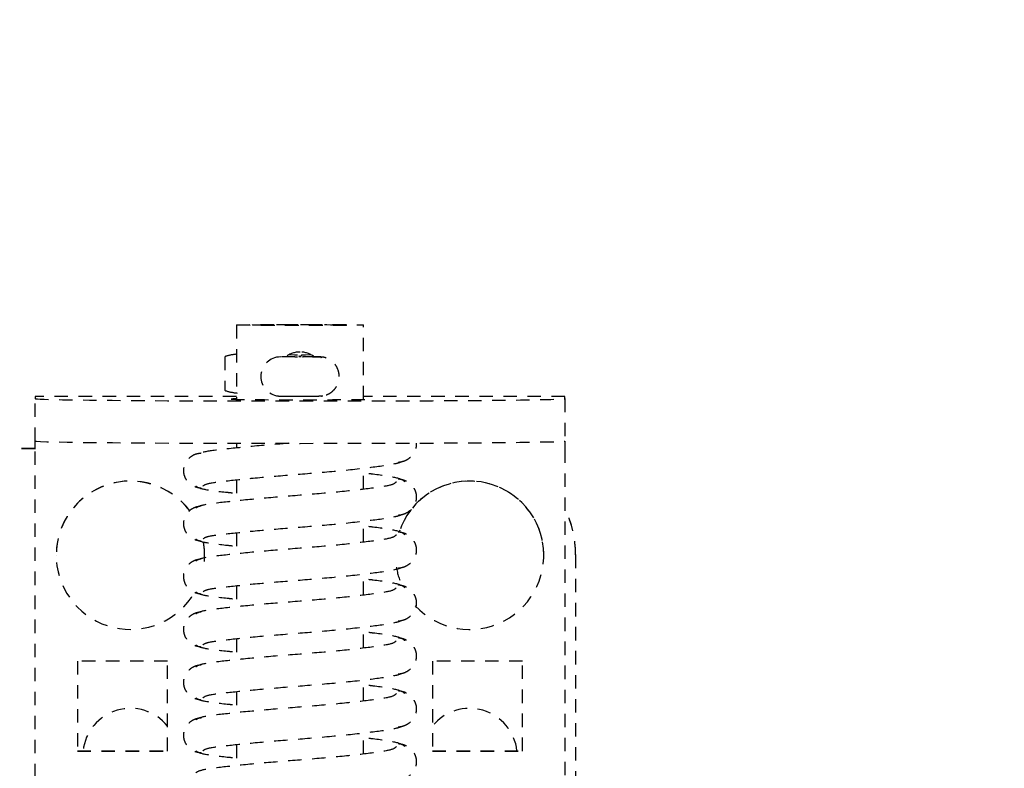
# Model space of a CAD drawing. Header units: centimetres. Extents: x 47725 to 65780, y 1899 to 12037.
# Tile 26 of 156: x 49621.58 to 49630.87, y 4897.35 to 4904.42. Entities that reach past the tile are written whole.
import ezdxf

# ---------------------------------------------------------------- set-up
doc = ezdxf.new("R2010")
doc.units = ezdxf.units.CM
doc.header["$LTSCALE"] = 0.02
doc.linetypes.add('DASHED2', pattern=[9.525, 6.35, -3.175])
doc.layers.add('CKDRZWI_', color=7, linetype='Continuous')
doc.layers.add('CKWYMIAR', color=3, linetype='Continuous')
doc.styles.get("Standard").update_dxf_attribs({"font": 'ic-simplex.shx', "width": 0.8})
doc.dimstyles.new('Kopia2 CADKON cm', dxfattribs={"dimscale": 5, "dimtxt": 3, "dimasz": 2.5, "dimexe": 1.8, "dimexo": 5, "dimgap": 0.6, "dimtad": 1, "dimrnd": 0.5, "dimtxsty": 'Standard', "dimblk1": 'OBLIQUE', "dimblk2": 'OBLIQUE', "dimsah": 1, "dimcen": 2.5, "dimadec": 1, "dimazin": 2, "dimtfac": 1, "dimtix": 1, "dimtmove": 2, "dimatfit": 3, "dimldrblk": 'OPEN30', "dimfxl": 2, "dimfxlon": 1, "dimtfill": 1, "dimtolj": 1, "dimarcsym": 0})

# ---------------------------------------------------------------- blocks, each defined once
blk = doc.blocks.new('A$7E8814B27261F1')
at = {"color": 7, "linetype": 'DASHED2', "ltscale": 10}
for p, q in [((3917.642, 4387), (3917.642, 4424.5)), ((3917.677, 4387), (3917.677, 4424.5)), ((3827.611, 4387), (3917.607, 4387)), ((3917.607, 4387), (3918.389, 4387)), ((3918.389, 4387), (3922.389, 4387)), ((3922.598, 4387), (3922.389, 4387)), ((3922.598, 4368), (3922.598, 4387)), ((3907.608, 4385), (3907.601, 4385)), ((3889.108, 4383), (3889.108, 4374.5)), ((3897.608, 4383), (3889.108, 4383)), ((3889.143, 4383), (3889.143, 4374.5)), ((3897.608, 4374.5), (3897.608, 4383)), ((3889.108, 4374.5), (3897.608, 4374.5)), ((3907.601, 4371), (3907.608, 4371)), ((3926.335, 4369.089), (3923.186, 4369.089)), ((3889.725, 4368), (3887.728, 4368)), ((3894.725, 4368), (3892.728, 4368)), ((3899.725, 4368), (3897.728, 4368)), ((3904.725, 4368), (3902.728, 4368)), ((3909.724, 4368), (3907.728, 4368)), ((3914.724, 4368), (3912.727, 4368)), ((3918.177, 4368), (3917.727, 4368)), ((3929.345, 4368), (3922.323, 4368)), ((3926.327, 4363.801), (3926.321, 4364.018)), ((3926.347, 4362.492), (3926.327, 4363.801)), ((3926.509, 4362.488), (3926.517, 4363.016)), ((3926.327, 4360.199), (3926.347, 4361.508)), ((3926.517, 4360.966), (3926.509, 4361.512)), ((3888.842, 4356), (3890.839, 4356)), ((3893.842, 4356), (3895.839, 4356)), ((3898.842, 4356), (3900.838, 4356)), ((3903.842, 4356), (3905.838, 4356)), ((3908.842, 4356), (3910.838, 4356)), ((3913.841, 4356), (3915.838, 4356)), ((3922.323, 4356), (3929.345, 4356)), ((3922.598, 4337), (3922.598, 4356)), ((3889.108, 4349.5), (3889.108, 4341)), ((3897.608, 4349.5), (3889.108, 4349.5)), ((3889.143, 4349.5), (3889.143, 4341)), ((3897.608, 4341), (3897.608, 4349.5)), ((3889.108, 4341), (3897.608, 4341)), ((3907.601, 4339), (3907.608, 4339)), ((3917.607, 4337), (3827.611, 4337)), ((3918.389, 4337), (3917.607, 4337)), ((3922.389, 4337), (3918.389, 4337)), ((3922.389, 4337), (3922.598, 4337)), ((3907.643, 4336), (3837.645, 4336)), ((3907.677, 4336), (3907.643, 4336))]:
    blk.add_line(p, q, dxfattribs=at)
for centre, radius, start, end in [((3924.483, 4363.85), 1.85, 6.38857, 173.74333), ((3924.544, 4362), 2.25, 0, 36.79915), ((3928.889, 4362.438), 2.543, 178.77972, 184.24546), ((3926.32, 4362.223), 0.178, 269.94452, 309.34441), ((3924.544, 4362), 2.25, 323.42939, 0), ((3920.151, 4360.236), 6.176, 357.06175, 359.65224)]:
    blk.add_arc(centre, radius, start, end, dxfattribs=at)
for centre, major_axis, ratio, start_param, end_param in [((3918.389, 4362), (0, -25), 0.008727, 3.141593, 6.283185), ((3922.389, 4362), (0, 25), 0.008727, 0, 3.141593), ((3907.601, 4378), (0, -7), 0.999962, 0.643673, 5.758972), ((3907.608, 4378), (0, -7), 0.999962, 0.64291, 3.141593), ((3888.643, 4378), (0, 4.5), 0.999962, 3.821266, 6.171844), ((3907.601, 4378), (0, -7), 0.999962, 6.200062, 6.283185), ((3907.601, 4378), (0, -7), 0.999962, 0, 0.192416), ((3907.608, 4378), (0, -7), 0.999962, 0, 0.191235), ((3924.754, 4367.487), (0.024, 3.204), 0.577306, 1.080195, 1.440017), ((3924.765, 4368.248), (-1.85, 0.028), 0.865992, 5.747922, 5.805673), ((3924.765, 4368.248), (1.85, -0.028), 0.865992, 0.512416, 0.570167), ((3924.754, 4367.487), (0.024, 3.204), 0.577306, 4.851893, 5.211716), ((3922.345, 4362), (0, 6.5), 0.008727, 0, 3.536384), ((3922.345, 4362), (0, 6.5), 0.008727, 5.888394, 6.283185), ((3926.498, 4364.21), (0, -1.961), 0.008727, 0, 0.523599), ((3926.329, 4362.491), (-0.18, 0.003), 0.865992, 3.141591, 3.294186), ((3926.329, 4361.509), (-0.18, -0.003), 0.865992, 2.988999, 3.141595), ((3907.601, 4346), (0, 7), 0.999962, 0.749505, 5.965135), ((3907.601, 4346), (0, 7), 0.999962, 0.159882, 0.437678), ((3907.608, 4346), (0, 7), 0.999962, 3.141593, 5.966115), ((3888.643, 4346), (0, -4.5), 0.999962, 0.111341, 2.461919), ((3907.643, 4346), (0, -10), 0.999962, 0, 0.451027), ((3907.677, 4346), (0, 10), 0.999962, 3.141593, 3.592619)]:
    blk.add_ellipse(centre, major_axis=major_axis, ratio=ratio, start_param=start_param, end_param=end_param, dxfattribs=at)
for major_axis in [(0, 6), (0, 4.5)]:
    blk.add_ellipse((3929.345, 4362), major_axis=major_axis, ratio=0.008727, dxfattribs=at)
for points, knots in [([(3892.235, 4371.337), (3892.214, 4371.519), (3892.174, 4371.823), (3891.958, 4372.251), (3891.684, 4372.568), (3891.303, 4372.848), (3890.843, 4373.003), (3890.393, 4373.01), (3889.9, 4372.866), (3889.428, 4372.524), (3889.058, 4371.98), (3888.992, 4371.572), (3888.958, 4371.337)], [0, 0, 0, 0, 0.083347, 0.163832, 0.239536, 0.309654, 0.433413, 0.542458, 0.654363, 0.770804, 0.888002, 1, 1, 1, 1]), ([(3897.235, 4371.337), (3897.214, 4371.519), (3897.174, 4371.823), (3896.958, 4372.251), (3896.684, 4372.568), (3896.303, 4372.848), (3895.843, 4373.003), (3895.393, 4373.01), (3894.899, 4372.866), (3894.427, 4372.524), (3894.058, 4371.98), (3893.992, 4371.572), (3893.958, 4371.337)], [0, 0, 0, 0, 0.083347, 0.163832, 0.239536, 0.309654, 0.433413, 0.542458, 0.654363, 0.770804, 0.888002, 1, 1, 1, 1]), ([(3902.234, 4371.337), (3902.214, 4371.519), (3902.173, 4371.823), (3901.958, 4372.251), (3901.684, 4372.568), (3901.303, 4372.848), (3900.842, 4373.003), (3900.393, 4373.01), (3899.899, 4372.866), (3899.427, 4372.524), (3899.058, 4371.98), (3898.991, 4371.572), (3898.958, 4371.337)], [0, 0, 0, 0, 0.083347, 0.163832, 0.239536, 0.309654, 0.433413, 0.542458, 0.654363, 0.770804, 0.888002, 1, 1, 1, 1]), ([(3907.234, 4371.337), (3907.213, 4371.519), (3907.173, 4371.823), (3906.957, 4372.251), (3906.684, 4372.568), (3906.303, 4372.848), (3905.842, 4373.003), (3905.393, 4373.01), (3904.899, 4372.866), (3904.427, 4372.524), (3904.058, 4371.98), (3903.991, 4371.572), (3903.958, 4371.337)], [0, 0, 0, 0, 0.083347, 0.163832, 0.239536, 0.309654, 0.433413, 0.542458, 0.654363, 0.770804, 0.888002, 1, 1, 1, 1]), ([(3912.234, 4371.337), (3912.213, 4371.519), (3912.173, 4371.823), (3911.957, 4372.251), (3911.683, 4372.568), (3911.303, 4372.848), (3910.842, 4373.003), (3910.392, 4373.01), (3909.899, 4372.866), (3909.427, 4372.524), (3909.057, 4371.98), (3908.991, 4371.572), (3908.957, 4371.337)], [0, 0, 0, 0, 0.083347, 0.163832, 0.239536, 0.309654, 0.433413, 0.542458, 0.654363, 0.770804, 0.888002, 1, 1, 1, 1]), ([(3917.234, 4371.337), (3917.213, 4371.519), (3917.173, 4371.823), (3916.957, 4372.251), (3916.683, 4372.568), (3916.302, 4372.848), (3915.842, 4373.003), (3915.392, 4373.01), (3914.899, 4372.866), (3914.427, 4372.524), (3914.057, 4371.98), (3913.991, 4371.572), (3913.957, 4371.337)], [0, 0, 0, 0, 0.083347, 0.163832, 0.239536, 0.309654, 0.433413, 0.542458, 0.654363, 0.770804, 0.888002, 1, 1, 1, 1]), ([(3889.537, 4352.92), (3889.417, 4353.019), (3889.205, 4353.253), (3888.91, 4355.301), (3888.564, 4358.322), (3888.261, 4362.006), (3887.964, 4365.768), (3887.637, 4368.983), (3887.365, 4371.304), (3887.169, 4371.667), (3887.058, 4371.839)], [0, 0, 0, 0, 0.121791, 0.240967, 0.366377, 0.489817, 0.61453, 0.74385, 0.869259, 1, 1, 1, 1]), ([(3889.135, 4371.839), (3889.024, 4371.669), (3888.829, 4371.306), (3888.626, 4369.577), (3888.497, 4368.361), (3888.469, 4368.094)], [0, 0, 0, 0, 0.2559837, 0.5017023, 0.5678083, 0.5678083, 0.5678083, 0.5678083]), ([(3894.536, 4352.92), (3894.416, 4353.019), (3894.205, 4353.253), (3893.91, 4355.301), (3893.563, 4358.322), (3893.261, 4362.006), (3892.964, 4365.768), (3892.636, 4368.983), (3892.365, 4371.304), (3892.169, 4371.667), (3892.057, 4371.839)], [0, 0, 0, 0, 0.121791, 0.240967, 0.366377, 0.489817, 0.61453, 0.74385, 0.869259, 1, 1, 1, 1]), ([(3894.135, 4371.839), (3894.024, 4371.669), (3893.828, 4371.306), (3893.626, 4369.577), (3893.497, 4368.361), (3893.469, 4368.094)], [0, 0, 0, 0, 0.2559837, 0.5017023, 0.5678083, 0.5678083, 0.5678083, 0.5678083]), ([(3899.536, 4352.92), (3899.416, 4353.019), (3899.205, 4353.253), (3898.91, 4355.301), (3898.563, 4358.322), (3898.261, 4362.006), (3897.964, 4365.768), (3897.636, 4368.983), (3897.365, 4371.304), (3897.169, 4371.667), (3897.057, 4371.839)], [0, 0, 0, 0, 0.121791, 0.240967, 0.366377, 0.489817, 0.61453, 0.74385, 0.869259, 1, 1, 1, 1]), ([(3899.135, 4371.839), (3899.024, 4371.669), (3898.828, 4371.306), (3898.626, 4369.577), (3898.497, 4368.361), (3898.469, 4368.094)], [0, 0, 0, 0, 0.2559837, 0.5017023, 0.5678083, 0.5678083, 0.5678083, 0.5678083]), ([(3904.536, 4352.92), (3904.416, 4353.019), (3904.205, 4353.253), (3903.91, 4355.301), (3903.563, 4358.322), (3903.26, 4362.006), (3902.963, 4365.768), (3902.636, 4368.983), (3902.365, 4371.304), (3902.169, 4371.667), (3902.057, 4371.839)], [0, 0, 0, 0, 0.121791, 0.240967, 0.366377, 0.489817, 0.61453, 0.74385, 0.869259, 1, 1, 1, 1]), ([(3904.135, 4371.839), (3904.024, 4371.669), (3903.828, 4371.306), (3903.625, 4369.577), (3903.497, 4368.361), (3903.469, 4368.094)], [0, 0, 0, 0, 0.2559837, 0.5017023, 0.5678083, 0.5678083, 0.5678083, 0.5678083]), ([(3909.536, 4352.92), (3909.416, 4353.019), (3909.205, 4353.253), (3908.909, 4355.301), (3908.563, 4358.322), (3908.26, 4362.006), (3907.963, 4365.768), (3907.636, 4368.983), (3907.365, 4371.304), (3907.169, 4371.667), (3907.057, 4371.839)], [0, 0, 0, 0, 0.121791, 0.240967, 0.366377, 0.489817, 0.61453, 0.74385, 0.869259, 1, 1, 1, 1]), ([(3909.135, 4371.839), (3909.023, 4371.669), (3908.828, 4371.306), (3908.625, 4369.577), (3908.496, 4368.361), (3908.469, 4368.094)], [0, 0, 0, 0, 0.2559837, 0.5017023, 0.5678083, 0.5678083, 0.5678083, 0.5678083]), ([(3914.536, 4352.92), (3914.416, 4353.019), (3914.204, 4353.253), (3913.909, 4355.301), (3913.563, 4358.322), (3913.26, 4362.006), (3912.963, 4365.768), (3912.636, 4368.983), (3912.364, 4371.304), (3912.168, 4371.667), (3912.057, 4371.839)], [0, 0, 0, 0, 0.121791, 0.240967, 0.366377, 0.489817, 0.61453, 0.74385, 0.869259, 1, 1, 1, 1]), ([(3914.135, 4371.839), (3914.023, 4371.669), (3913.828, 4371.306), (3913.625, 4369.577), (3913.496, 4368.361), (3913.468, 4368.094)], [0, 0, 0, 0, 0.2559837, 0.5017023, 0.5678083, 0.5678083, 0.5678083, 0.5678083]), ([(3918.173, 4363.11), (3918.104, 4363.973), (3917.931, 4366.085), (3917.636, 4368.983), (3917.364, 4371.304), (3917.168, 4371.667), (3917.057, 4371.839)], [0.5271569, 0.5271569, 0.5271569, 0.5271569, 0.6145301, 0.7438503, 0.8692586, 1, 1, 1, 1]), ([(3889.143, 4371.144), (3889.239, 4371.045), (3889.413, 4370.802), (3889.655, 4368.75), (3889.969, 4365.706), (3890.262, 4361.994), (3890.575, 4358.204), (3890.942, 4354.967), (3891.205, 4353.121), (3891.365, 4352.615), (3891.412, 4352.5)], [0.0018545, 0.0018545, 0.0018545, 0.0018545, 0.1218156, 0.2410193, 0.3664581, 0.489919, 0.6146396, 0.7439488, 0.8693234, 0.9192158, 0.9192158, 0.9192158, 0.9192158]), ([(3894.143, 4371.144), (3894.239, 4371.045), (3894.413, 4370.802), (3894.655, 4368.75), (3894.969, 4365.706), (3895.262, 4361.994), (3895.575, 4358.204), (3895.942, 4354.967), (3896.205, 4353.121), (3896.365, 4352.615), (3896.412, 4352.5)], [0.0018545, 0.0018545, 0.0018545, 0.0018545, 0.1218156, 0.2410193, 0.3664581, 0.489919, 0.6146396, 0.7439488, 0.8693234, 0.9192158, 0.9192158, 0.9192158, 0.9192158]), ([(3899.142, 4371.144), (3899.239, 4371.045), (3899.412, 4370.802), (3899.655, 4368.75), (3899.969, 4365.706), (3900.261, 4361.994), (3900.574, 4358.204), (3900.942, 4354.967), (3901.205, 4353.121), (3901.365, 4352.615), (3901.412, 4352.5)], [0.0018545, 0.0018545, 0.0018545, 0.0018545, 0.1218156, 0.2410193, 0.3664581, 0.489919, 0.6146396, 0.7439488, 0.8693234, 0.9192158, 0.9192158, 0.9192158, 0.9192158]), ([(3904.142, 4371.144), (3904.239, 4371.045), (3904.412, 4370.802), (3904.655, 4368.75), (3904.968, 4365.706), (3905.261, 4361.994), (3905.574, 4358.204), (3905.941, 4354.967), (3906.204, 4353.121), (3906.364, 4352.615), (3906.411, 4352.5)], [0.0018545, 0.0018545, 0.0018545, 0.0018545, 0.1218156, 0.2410193, 0.3664581, 0.489919, 0.6146396, 0.7439488, 0.8693234, 0.9192158, 0.9192158, 0.9192158, 0.9192158]), ([(3909.142, 4371.144), (3909.239, 4371.045), (3909.412, 4370.802), (3909.655, 4368.75), (3909.968, 4365.706), (3910.261, 4361.994), (3910.574, 4358.204), (3910.941, 4354.967), (3911.204, 4353.121), (3911.364, 4352.615), (3911.411, 4352.5)], [0.0018545, 0.0018545, 0.0018545, 0.0018545, 0.1218156, 0.2410193, 0.3664581, 0.489919, 0.6146396, 0.7439488, 0.8693234, 0.9192158, 0.9192158, 0.9192158, 0.9192158]), ([(3914.142, 4371.144), (3914.238, 4371.045), (3914.412, 4370.802), (3914.654, 4368.75), (3914.968, 4365.706), (3915.261, 4361.994), (3915.574, 4358.204), (3915.941, 4354.967), (3916.204, 4353.121), (3916.364, 4352.615), (3916.411, 4352.5)], [0.0018545, 0.0018545, 0.0018545, 0.0018545, 0.1218156, 0.2410193, 0.3664581, 0.489919, 0.6146396, 0.7439488, 0.8693234, 0.9192158, 0.9192158, 0.9192158, 0.9192158]), ([(3922.644, 4364.051), (3922.641, 4364.028), (3922.637, 4363.985), (3922.633, 4363.929), (3922.629, 4363.845), (3922.626, 4363.69), (3922.621, 4363.316), (3922.618, 4362.702), (3922.617, 4361.994), (3922.618, 4361.278), (3922.621, 4360.663), (3922.626, 4360.297), (3922.63, 4360.141), (3922.634, 4360.048), (3922.644, 4359.931), (3922.673, 4359.741), (3922.759, 4359.444), (3922.971, 4359.041), (3923.368, 4358.631), (3923.944, 4358.34), (3924.607, 4358.263), (3925.22, 4358.418), (3925.684, 4358.715), (3925.987, 4359.046), (3926.173, 4359.372), (3926.27, 4359.647), (3926.311, 4359.846), (3926.318, 4359.917), (3926.32, 4359.931)], [0, 0, 0, 0, 0.007121, 0.01505, 0.027761, 0.064702, 0.130742, 0.192327, 0.256867, 0.320947, 0.385119, 0.450351, 0.486362, 0.503375, 0.512837, 0.529095, 0.555968, 0.596867, 0.650881, 0.707787, 0.768051, 0.827792, 0.875156, 0.914907, 0.948357, 0.975512, 0.995605, 1, 1, 1, 1]), ([(3922.633, 4363.095), (3922.632, 4362.838), (3922.63, 4362.388), (3922.63, 4361.568), (3922.634, 4360.827), (3922.633, 4360.267), (3922.658, 4359.938), (3922.629, 4359.963), (3922.658, 4359.867), (3922.661, 4359.859)], [0, 0, 0, 0, 0.1335955, 0.2673237, 0.4009999, 0.5347569, 0.6689666, 0.7393397, 0.7448745, 0.7448745, 0.7448745, 0.7448745]), ([(3926.509, 4361.512), (3926.507, 4361.623), (3926.505, 4361.74), (3926.501, 4361.787), (3926.498, 4361.809), (3926.489, 4361.841), (3926.472, 4361.875), (3926.44, 4361.913), (3926.386, 4361.947), (3926.346, 4361.952), (3926.32, 4361.955)], [0, 0, 0, 0, 0.626817, 0.736417, 0.79444, 0.818937, 0.851227, 0.894082, 0.942759, 1, 1, 1, 1]), ([(3926.347, 4361.508), (3926.349, 4361.61), (3926.351, 4361.716), (3926.353, 4361.752), (3926.354, 4361.749), (3926.349, 4361.731), (3926.346, 4361.717), (3926.343, 4361.709), (3926.342, 4361.708)], [0, 0, 0, 0, 0.644628, 0.838231, 0.935687, 0.968645, 0.996318, 1, 1, 1, 1]), ([(3926.287, 4360.026), (3926.293, 4360.017), (3926.302, 4359.999), (3926.31, 4359.978), (3926.313, 4359.965), (3926.315, 4359.955), (3926.316, 4359.949), (3926.315, 4359.957), (3926.312, 4360.025), (3926.307, 4360.268), (3926.304, 4360.592), (3926.303, 4360.822), (3926.303, 4360.835)], [0.0800382, 0.0800382, 0.0800382, 0.0800382, 0.0962893, 0.108806, 0.1197013, 0.1334389, 0.1570046, 0.20959, 0.3499216, 0.6362148, 0.9816606, 1, 1, 1, 1]), ([(3889.541, 4352.094), (3889.679, 4352.268), (3889.919, 4352.638), (3890.169, 4354.39), (3890.32, 4355.625), (3890.353, 4355.905)], [0, 0, 0, 0, 0.2563265, 0.5021661, 0.5705083, 0.5705083, 0.5705083, 0.5705083]), ([(3894.54, 4352.094), (3894.678, 4352.268), (3894.919, 4352.638), (3895.169, 4354.39), (3895.32, 4355.625), (3895.352, 4355.905)], [0, 0, 0, 0, 0.2563265, 0.5021661, 0.5705083, 0.5705083, 0.5705083, 0.5705083]), ([(3899.54, 4352.094), (3899.678, 4352.268), (3899.919, 4352.638), (3900.169, 4354.39), (3900.319, 4355.625), (3900.352, 4355.905)], [0, 0, 0, 0, 0.2563265, 0.5021661, 0.5705083, 0.5705083, 0.5705083, 0.5705083]), ([(3904.54, 4352.094), (3904.678, 4352.268), (3904.919, 4352.638), (3905.169, 4354.39), (3905.319, 4355.625), (3905.352, 4355.905)], [0, 0, 0, 0, 0.2563265, 0.5021661, 0.5705083, 0.5705083, 0.5705083, 0.5705083]), ([(3909.54, 4352.094), (3909.678, 4352.268), (3909.919, 4352.638), (3910.169, 4354.39), (3910.319, 4355.625), (3910.352, 4355.905)], [0, 0, 0, 0, 0.2563265, 0.5021661, 0.5705083, 0.5705083, 0.5705083, 0.5705083]), ([(3914.54, 4352.094), (3914.678, 4352.268), (3914.918, 4352.638), (3915.169, 4354.39), (3915.319, 4355.625), (3915.352, 4355.905)], [0, 0, 0, 0, 0.2563265, 0.5021661, 0.5705083, 0.5705083, 0.5705083, 0.5705083]), ([(3886.395, 4352.734), (3886.418, 4352.545), (3886.463, 4352.23), (3886.688, 4351.787), (3886.971, 4351.457), (3887.365, 4351.162), (3887.842, 4350.998), (3888.302, 4350.989), (3888.812, 4351.139), (3889.3, 4351.496), (3889.686, 4352.063), (3889.76, 4352.489), (3889.799, 4352.734)], [0, 0, 0, 0, 0.080651, 0.159172, 0.23381, 0.303783, 0.429662, 0.542654, 0.657068, 0.774035, 0.890097, 1, 1, 1, 1]), ([(3891.394, 4352.734), (3891.418, 4352.545), (3891.463, 4352.23), (3891.688, 4351.787), (3891.97, 4351.457), (3892.365, 4351.162), (3892.842, 4350.998), (3893.301, 4350.989), (3893.812, 4351.139), (3894.3, 4351.496), (3894.686, 4352.063), (3894.76, 4352.489), (3894.798, 4352.734)], [0, 0, 0, 0, 0.080651, 0.159172, 0.23381, 0.303783, 0.429662, 0.542654, 0.657068, 0.774035, 0.890097, 1, 1, 1, 1]), ([(3896.394, 4352.734), (3896.418, 4352.545), (3896.463, 4352.23), (3896.688, 4351.787), (3896.97, 4351.457), (3897.365, 4351.162), (3897.842, 4350.998), (3898.301, 4350.989), (3898.811, 4351.139), (3899.3, 4351.496), (3899.686, 4352.063), (3899.76, 4352.489), (3899.798, 4352.734)], [0, 0, 0, 0, 0.080651, 0.159172, 0.23381, 0.303783, 0.429662, 0.542654, 0.657068, 0.774035, 0.890097, 1, 1, 1, 1]), ([(3901.394, 4352.734), (3901.418, 4352.545), (3901.463, 4352.23), (3901.687, 4351.787), (3901.97, 4351.457), (3902.365, 4351.162), (3902.841, 4350.998), (3903.301, 4350.989), (3903.811, 4351.139), (3904.3, 4351.496), (3904.685, 4352.063), (3904.76, 4352.489), (3904.798, 4352.734)], [0, 0, 0, 0, 0.080651, 0.159172, 0.23381, 0.303783, 0.429662, 0.542654, 0.657068, 0.774035, 0.890097, 1, 1, 1, 1]), ([(3906.394, 4352.734), (3906.418, 4352.545), (3906.462, 4352.23), (3906.687, 4351.787), (3906.97, 4351.457), (3907.365, 4351.162), (3907.841, 4350.998), (3908.301, 4350.989), (3908.811, 4351.139), (3909.3, 4351.496), (3909.685, 4352.063), (3909.76, 4352.489), (3909.798, 4352.734)], [0, 0, 0, 0, 0.080651, 0.159172, 0.23381, 0.303783, 0.429662, 0.542654, 0.657068, 0.774035, 0.890097, 1, 1, 1, 1]), ([(3911.394, 4352.734), (3911.417, 4352.545), (3911.462, 4352.23), (3911.687, 4351.787), (3911.97, 4351.457), (3912.364, 4351.162), (3912.841, 4350.998), (3913.301, 4350.989), (3913.811, 4351.139), (3914.299, 4351.496), (3914.685, 4352.063), (3914.759, 4352.489), (3914.798, 4352.734)], [0, 0, 0, 0, 0.080651, 0.159172, 0.23381, 0.303783, 0.429662, 0.542654, 0.657068, 0.774035, 0.890097, 1, 1, 1, 1]), ([(3916.393, 4352.734), (3916.417, 4352.545), (3916.462, 4352.23), (3916.687, 4351.787), (3916.969, 4351.457), (3917.364, 4351.162), (3917.799, 4351.012), (3918.08, 4350.995), (3918.197, 4351.002)], [0, 0, 0, 0, 0.0806506, 0.1591718, 0.2338097, 0.3037827, 0.4296619, 0.5154149, 0.5154149, 0.5154149, 0.5154149])]:
    blk.add_open_spline(points, degree=3, knots=knots, dxfattribs=at)
blk = doc.blocks.new('_OBLIQUE')
at = {"color": 0, "linetype": 'ByBlock'}
blk.add_line((-0.5, -0.5), (0.5, 0.5), dxfattribs=at)
blk = doc.blocks.new('*D278')
at = {"layer": 'CKWYMIAR', "color": 0, "lineweight": -2}
for p, q in [((49811.8565, 5776.6042), (49830.8565, 5776.6042)), ((49821.8565, 4514.6253), (49821.8565, 5776.6042)), ((49811.8565, 4514.6253), (49830.8565, 4514.6253))]:
    blk.add_line(p, q, dxfattribs=at)
at = {"layer": 'CKWYMIAR', "color": 0, "lineweight": -2, "xscale": 12.5, "yscale": 12.5, "zscale": 12.5}
for p, rotation in [((49821.8565, 5776.6042), 90), ((49821.8565, 4514.6253), 270)]:
    blk.add_blockref('_OBLIQUE', p, dxfattribs=dict(at, rotation=rotation))
at = {"layer": 'CKWYMIAR', "color": 0, "lineweight": -3, "insert": (49811.3565, 5196.3342), "char_height": 15, "attachment_point": 5, "rotation": 90, "bg_fill": 3, "box_fill_scale": 1.1, "bg_fill_color": 256, "bg_fill_true_color": 13158600, "bg_fill_transparency": 0}
blk.add_mtext('\\A1;1262', dxfattribs=at)
blk = doc.blocks.new('_Open30')
at = {"color": 0, "linetype": 'ByBlock', "lineweight": -2}
for p, q in [((-1, 0.26795), (0, 0)), ((0, 0), (-1, -0.26795)), ((0, 0), (-1, 0))]:
    blk.add_line(p, q, dxfattribs=at)

msp = doc.modelspace()

# ---------------------------------------------------------------- block references
at = {"layer": 'CKDRZWI_', "xscale": 0.1, "yscale": 0.1, "zscale": 0.1, "rotation": 89.99999999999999}
msp.add_blockref('A$7E8814B27261F1', (50060.4295, 4508.6042), dxfattribs=at)

# ---------------------------------------------------------------- next in the draw order: dimensions: what is measured, and where the dimension line sits
at = {"layer": 'CKWYMIAR', "lineweight": -3}
dim = msp.add_linear_dim(base=(49821.8565, 5776.6042), p1=(49601.9295, 4514.6253), p2=(49601.9295, 5776.6042), angle=90, dimstyle='Kopia2 CADKON cm', override={"dimtxt": 3, "dimfxl": 2, "dimfxlon": 1, "dimtfill": 1, "dimtfillclr": 0}, dxfattribs=at)
dim.commit()
dim.dimension.update_dxf_attribs({"geometry": '*D278', "text_midpoint": (49811.3565, 5196.3342), "dimtype": 160})

doc.saveas('drawing.dxf')
